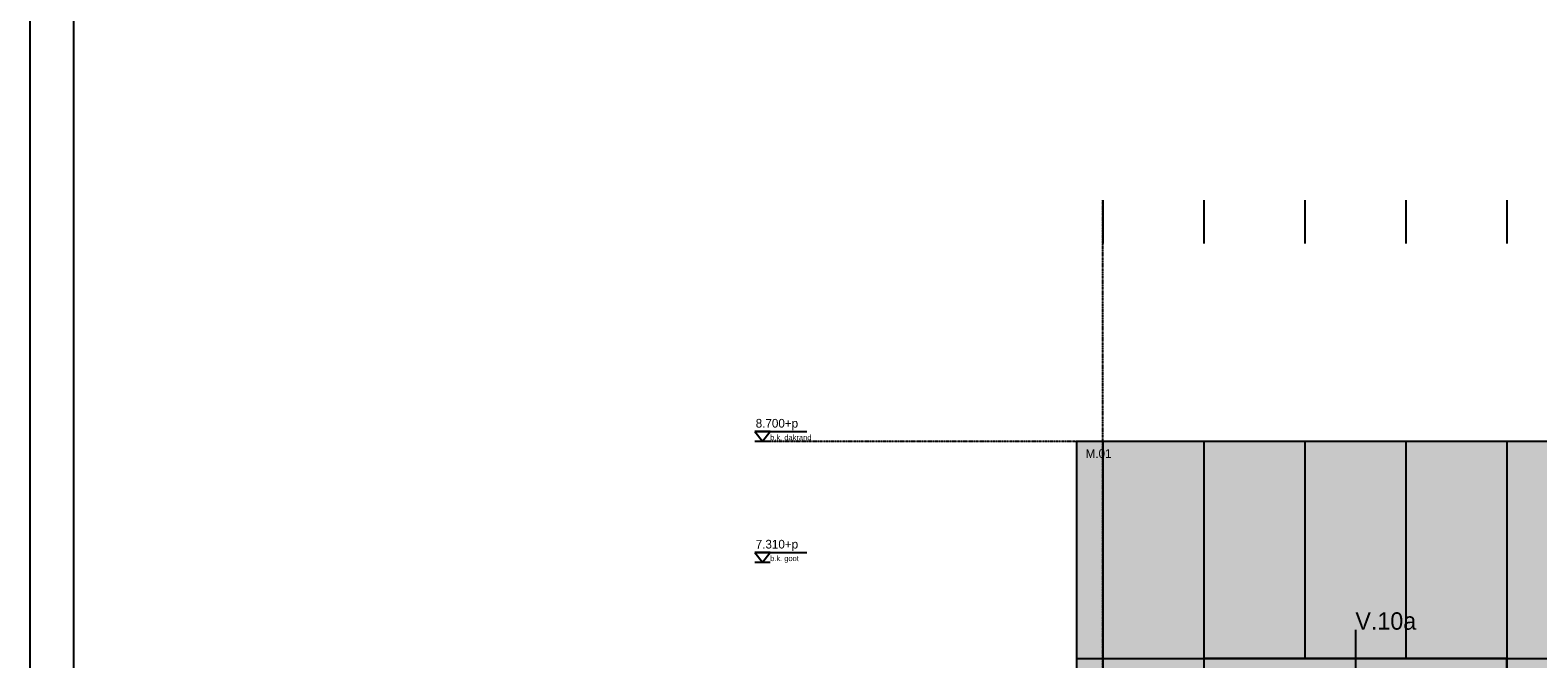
# Model space of a CAD drawing. Header units: millimetres. Extents: x -297000 to 504135, y -166520 to 252050.
# Tile 66 of 250: x 0 to 17321, y -70453 to -63225. Entities that reach past the tile are written whole.
import ezdxf

# ---------------------------------------------------------------- set-up
doc = ezdxf.new("R2010")
doc.units = ezdxf.units.MM
doc.header["$MEASUREMENT"] = 0
doc.linetypes.add('ACAD_ISO10W100', pattern=[18, 12, -3, 0, -3])
doc.linetypes.add('CENTER', pattern=[50.8, 31.75, -6.35, 6.35, -6.35])
doc.layers.get('Defpoints').update_dxf_attribs({"color": 6})
doc.layers.add('000_FRAME_N', color=30, linetype='Continuous', plot=False)
for name, color, linetype in [('010_T0050_T', 4, 'Continuous'), ('010_T0100_T', 4, 'Continuous'), ('040_AXPRI_B', 9, 'CENTER'), ('068_HATCH_H', 8, 'Continuous'), ('080_SYMB_DETAIL', 4, 'Continuous'), ('299_CONCR_G', 3, 'Continuous'), ('340_BALUS_E', 8, 'Continuous'), ('410_WAFEX_G', 1, 'Continuous')]:
    doc.layers.add(name, color=color, linetype=linetype)
doc.styles.add('VMX 2 MEDIUM 100', font='unvr55w.TTF', dxfattribs={"height": 200})
doc.styles.add('VMX 2 MEDIUM 50', font='unvr55w.TTF', dxfattribs={"height": 100})
doc.styles.add('VMX 3 BIG 200', font='unvr55w.TTF', dxfattribs={"height": 800})

# ---------------------------------------------------------------- blocks, each defined once
blk = doc.blocks.new('GRID03sp')
at = {"layer": '040_AXPRI_B', "linetype": 'ACAD_ISO10W100'}
blk.add_line((0, -2492), (0, 11471), dxfattribs=at)
blk.add_lwpolyline([(-4000, 8700), (27200, 8700)], dxfattribs=at)
blk = doc.blocks.new('1006_X-02.02')
at = {"layer": '068_HATCH_H'}
h = blk.add_hatch(color=253, dxfattribs=at)
h.paths.add_polyline_path([(-23500, 8700), (300, 8700), (300, 0), (-23500, 0)])
h.paths.add_polyline_path([(-15080, 6200), (-1160, 6200), (-1160, 4725), (-15080, 4725)], flags=16)
at = {"layer": '299_CONCR_G'}
blk.add_lwpolyline([(-23500, 8700), (300, 8700), (300, 0), (-23500, 0)], close=True, dxfattribs=at)
at = {"layer": '340_BALUS_E', "color": 1}
blk.add_lwpolyline([(-22040, 3800), (-18560, 3800), (-18560, 6200), (-22040, 6200)], close=True, dxfattribs=at)
at = {"layer": '410_WAFEX_G', "color": 8}
for points in [[(-23200, 8700), (-23200, 0)], [(-22040, 8700), (-22040, 0)], [(-20880, 8700), (-20880, 6200)], [(-19720, 8700), (-19720, 6200)], [(-18560, 8700), (-18560, 0)], [(-23500, 6200), (300, 6200)]]:
    blk.add_lwpolyline(points, dxfattribs=at)
at = {"layer": 'Defpoints'}
for points in [[(-23200, 11471), (-23200, 10971)], [(-22040, 11471), (-22040, 10971)], [(-20880, 11471), (-20880, 10971)], [(-19720, 11471), (-19720, 10971)], [(-18560, 11471), (-18560, 10971)]]:
    blk.add_lwpolyline(points, dxfattribs=at)
blk.add_blockref('GRID03sp', (-23200, 0))

msp = doc.modelspace()

# ---------------------------------------------------------------- linework, layer by layer
at = {"layer": '000_FRAME_N'}
for points in [[(0, -42050), (59450, -42050), (59450, -84100), (0, -84100)], [(58950, -83500), (500, -83500), (500, -42650), (58950, -42650)]]:
    msp.add_lwpolyline(points, close=True, dxfattribs=at)
at = {"layer": '010_T0050_T', "color": 1}
for p, q in [((8325, -67840.3), (8921.2, -67840.3)), ((8325, -67950), (8500.6, -67950)), ((8325, -69230.3), (8921.2, -69230.3)), ((8325, -69340.1), (8500.6, -69340.1))]:
    msp.add_line(p, q, dxfattribs=at)
for points in [[(8325, -67840.3), (8412.8, -67950), (8500.6, -67840.3), (8325, -67840.3)], [(8325, -69230.3), (8412.8, -69340.1), (8500.6, -69230.3), (8325, -69230.3)]]:
    msp.add_lwpolyline(points, dxfattribs=at)
at = {"layer": '080_SYMB_DETAIL', "color": 6}
msp.add_lwpolyline([(15225, -70120), (15225, -73180)], dxfattribs=at)

# ---------------------------------------------------------------- block references
msp.add_blockref('1006_X-02.02', (35525, -76650))

# ---------------------------------------------------------------- texts
at = {"layer": '010_T0050_T', "attachment_point": 1, "style": 'VMX 2 MEDIUM 50'}
for s, insert, char_height in [('8.700+p', (8335.7, -67694.2), 100), ('b.k. dakrand', (8500.6, -67876.3), 62.5), ('7.310+p', (8335.7, -69084.3), 100), ('b.k. goot', (8500.6, -69266.3), 62.5)]:
    msp.add_mtext(s, dxfattribs=dict(at, insert=insert, char_height=char_height))
at = {"layer": '010_T0100_T', "insert": (12126, -68143.4), "char_height": 100, "attachment_point": 7, "style": 'VMX 2 MEDIUM 100'}
msp.add_mtext('M.01', dxfattribs=at)
at = {"layer": '080_SYMB_DETAIL', "insert": (15225, -70120), "char_height": 200, "attachment_point": 7, "style": 'VMX 3 BIG 200'}
msp.add_mtext('V.10a', dxfattribs=at)

doc.saveas('drawing.dxf')
